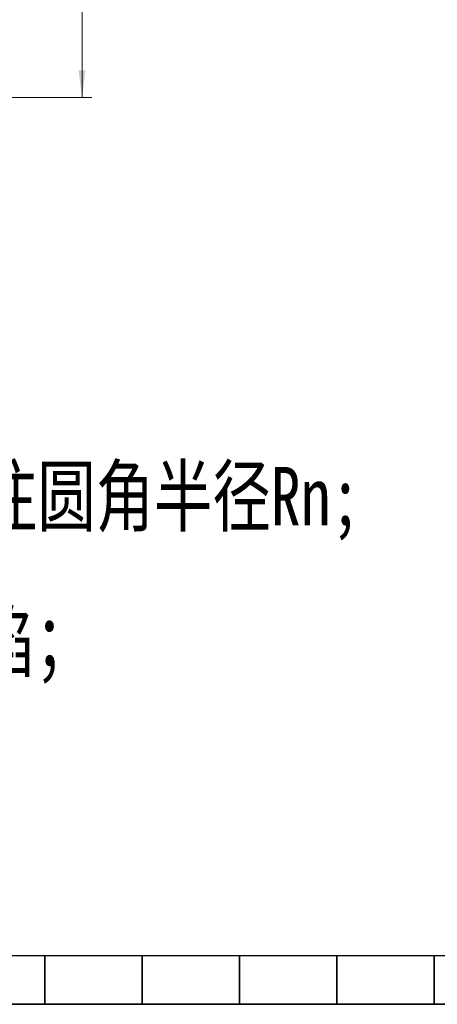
# Model space of a CAD drawing. Header units: millimetres. Extents: x 0 to 423, y 0 to 297.
# Tile 4 of 34: x 167 to 210, y 0 to 101. Entities that reach past the tile are written whole.
import ezdxf

# ---------------------------------------------------------------- set-up
doc = ezdxf.new("R2010")
doc.units = ezdxf.units.MM
doc.styles.add('SLDTEXTSTYLE17', font='ARIAL.TTF', dxfattribs={"width": 0.948})
doc.styles.add('SLDTEXTSTYLE3', font='HYSWLONGFANGSONG.TTF', dxfattribs={"bigfont": 'bigfont'})
doc.dimstyles.new('SLDDIMSTYLE0', dxfattribs={"dimtxt": 3.5, "dimasz": 2.8, "dimexe": 0, "dimexo": 0.0625, "dimgap": 0.875, "dimtad": 2, "dimlfac": 3, "dimrnd": 1e-09, "dimzin": 12, "dimdsep": 46, "dimtxsty": 'SLDTEXTSTYLE17', "dimsah": 1, "dimcen": 0.09, "dimadec": 0, "dimazin": 3, "dimtfac": 1, "dimtofl": 0, "dimtmove": 0, "dimatfit": 3, "dimfxl": 1, "dimfrac": 2, "dimtolj": 1, "dimtzin": 12, "dimarcsym": 0})

# ---------------------------------------------------------------- blocks, each defined once
blk = doc.blocks.new('GB_A3_A')
at = {"lineweight": 25}
blk.add_line((25, 5), (415, 5), dxfattribs=at)
at = {"color": 3, "lineweight": 35, "true_color": 0x00ff00}
for p, q in [((170, 0), (170, 5)), ((180, 0), (180, 5)), ((190, 0), (190, 5)), ((200, 0), (200, 5)), ((210, 0), (210, 5)), ((420, 0), (0, 0)), ((170, 0), (270, 0))]:
    blk.add_line(p, q, dxfattribs=at)
blk = doc.blocks.new('SW_NOTE_0_27')
at = {"color": 0, "linetype": 'Continuous', "lineweight": 0, "char_height": 6, "attachment_point": 1, "style": 'SLDTEXTSTYLE3'}
for s, insert in [('1.锐边导钝，去除毛刺飞边，周边倒角C0.5，未注圆角半径Rn;', (0, 0.27)), ('2.零件加工表面不应有明显划痕、擦伤等缺陷；', (0, -7.2)), ('3.加工的螺纹表面不应有黑皮、磕碰和毛刺等缺陷；', (0, -14.67)), ('4.未注公差按GB/T1804-2000-M级加工；', (0, -22.13))]:
    blk.add_mtext(s, dxfattribs=dict(at, insert=insert))
blk = doc.blocks.new('_D_3')
at = {"color": 7, "linetype": 'Continuous', "lineweight": 18, "true_color": 0xffffff}
for p, q in [((152.17, 199.75), (174.81, 199.75)), ((173.81, 199.75), (173.81, 93.08)), ((149.04, 93.08), (174.81, 93.08))]:
    blk.add_line(p, q, dxfattribs=at)
for points in [[(173.81, 199.75), (173.46, 196.95), (174.16, 196.95)], [(173.81, 93.08), (174.16, 95.88), (173.46, 95.88)]]:
    blk.add_solid(points, dxfattribs=at)
at = {"color": 7, "linetype": 'Continuous', "lineweight": 18, "true_color": 0xffffff, "insert": (169.3, 143.67), "char_height": 3.5, "attachment_point": 1, "rotation": 90, "style": 'SLDTEXTSTYLE17'}
blk.add_mtext('320', dxfattribs=at)

msp = doc.modelspace()

# ---------------------------------------------------------------- block references
at = {"color": 7, "linetype": 'Continuous'}
msp.add_blockref('GB_A3_A', (0, 0), dxfattribs=at)
at = {"color": 6, "linetype": 'Continuous', "lineweight": 0, "true_color": 0xff00ff}
msp.add_blockref('SW_NOTE_0_27', (36.84, 54.8983), dxfattribs=at)

# ---------------------------------------------------------------- dimensions: what is measured, and where the dimension line sits
at = {"color": 7, "linetype": 'Continuous', "lineweight": 18, "true_color": 0xffffff}
dim = msp.add_linear_dim(base=(173.8109, 93.0801), p1=(151.6736, 199.7467), p2=(148.5402, 93.0801), angle=90, dimstyle='SLDDIMSTYLE0', dxfattribs=at)
dim.commit()
dim.dimension.update_dxf_attribs({"geometry": '_D_3', "text_midpoint": (173.8109, 147.6783), "dimtype": 160})

doc.saveas('drawing.dxf')
